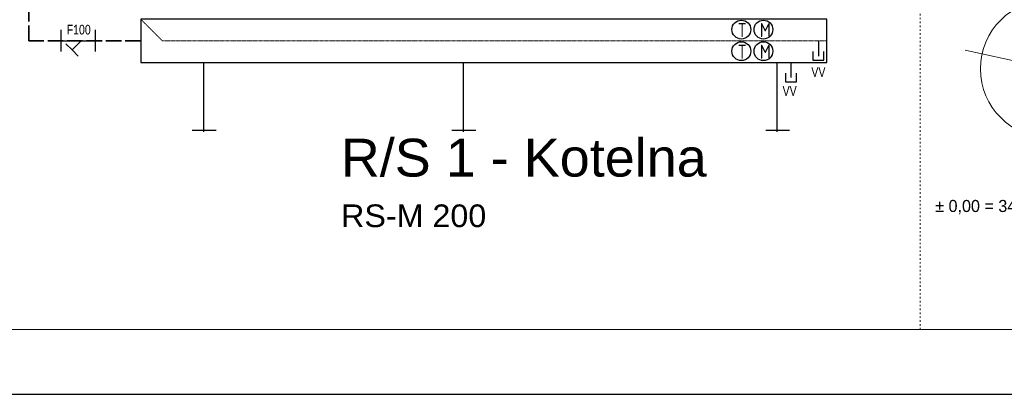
# Model space of a CAD drawing. Header units: millimetres. Extents: x -98431657 to -98227415, y -465497820 to -465456067.
# Tile 55 of 62: x -98404389 to -98396773, y -465472545 to -465469647. Entities that reach past the tile are written whole.
import ezdxf

# ---------------------------------------------------------------- set-up
doc = ezdxf.new("R2010")
doc.units = ezdxf.units.MM
for name, pattern in [('ACAD_ISO02W100', [15, 12, -3]), ('ACAD_ISO03W100', [30, 12, -18]), ('Carkovana', [0.21, 0.15, -0.06])]:
    doc.linetypes.add(name, pattern=pattern)
doc.layers.add('AA_FORMÁTY NETISK', color=40, linetype='Continuous', plot=False)
for name, color, linetype, lineweight in [('AA_FORMÁTY TISK', 7, 'Continuous', 15), ('AA_ROZPISKY', 7, 'Continuous', 15), ('Kóty obecně', 7, 'Continuous', 25), ('Pasivní chlazení', 7, 'Continuous', 25), ('Standard', 7, 'Continuous', 25), ('Topení', 6, 'Continuous', 25), ('základ', 7, 'Continuous', 25)]:
    doc.layers.add(name, color=color, linetype=linetype, lineweight=lineweight)
doc.styles.add('ARIAL', font='arial.ttf')
doc.styles.add('ISOCPEUR', font='isocpeur.ttf')

msp = doc.modelspace()

# ---------------------------------------------------------------- linework, layer by layer
at = {"layer": 'AA_FORMÁTY NETISK'}
msp.add_lwpolyline([(-98408423.7, -465457594.8), (-98408423.7, -465472544.8), (-98387423.7, -465472544.8), (-98387423.7, -465457594.8)], close=True, dxfattribs=at)
at = {"layer": 'AA_FORMÁTY TISK'}
msp.add_lwpolyline([(-98407923.7, -465458094.8), (-98407923.7, -465472044.8), (-98387923.7, -465472044.8), (-98387923.7, -465458094.8)], close=True, dxfattribs=at)
at = {"layer": 'AA_ROZPISKY'}
msp.add_line((-98395772.5, -465470171.3), (-98397074.4, -465469883.4), dxfattribs=at)
at = {"layer": 'AA_ROZPISKY', "linetype": 'ACAD_ISO03W100', "lineweight": 20}
msp.add_lwpolyline([(-98397423.3, -465468010.6), (-98387923.3, -465468011.5), (-98387923.7, -465472044.8), (-98397423.7, -465472043.9)], close=True, dxfattribs=at)
at = {"layer": 'AA_ROZPISKY'}
msp.add_circle((-98396423.5, -465470027.3), 533.3, dxfattribs=at)
at = {"layer": 'Pasivní chlazení'}
for centre in [(-98398806.8, -465469723.7), (-98398636, -465469723.7), (-98398806.8, -465469891.1), (-98398636, -465469891.1)]:
    msp.add_circle(centre, 72.9, dxfattribs=at)
at = {"layer": 'Standard', "color": 5, "linetype": 'ACAD_ISO02W100', "lineweight": 35, "ltscale": 10}
for p, q in [((-98404317.2, -465469810.9), (-98404317.2, -465467443.1)), ((-98403451.9, -465469810.9), (-98404317.2, -465469810.9))]:
    msp.add_line(p, q, dxfattribs=at)
at = {"layer": 'Standard', "color": 0, "linetype": 'Continuous', "lineweight": 13}
for p, q in [((-98403451.9, -465469643.5), (-98403451.9, -465469978.3)), ((-98398146.1, -465469643.5), (-98398146.1, -465469978.3)), ((-98403451.9, -465469978.3), (-98398146.1, -465469978.3))]:
    msp.add_line(p, q, dxfattribs=at)
at = {"layer": 'Standard', "color": 0, "linetype": 'Continuous', "lineweight": 25}
msp.add_lwpolyline([(-98398146.1, -465469643.5), (-98403451.9, -465469643.5), (-98403451.9, -465469978.3), (-98398146.1, -465469978.3), (-98398146.1, -465469643.5)], close=True, dxfattribs=at)
at = {"layer": 'Topení', "color": 0, "linetype": 'Continuous', "lineweight": 25}
for p, q in [((-98398211.2, -465469810.9), (-98398211.2, -465469928.1)), ((-98398253, -465469892.6), (-98398253, -465469959.5)), ((-98398169.3, -465469959.5), (-98398169.3, -465469892.6)), ((-98402967, -465469978.3), (-98402967, -465470513.9)), ((-98400958.5, -465469978.3), (-98400958.5, -465470513.9)), ((-98398531.6, -465469978.3), (-98398531.6, -465470513.9)), ((-98398423, -465469978.3), (-98398423, -465470095.4)), ((-98398253, -465469959.5), (-98398169.3, -465469959.5)), ((-98398464.9, -465470059.9), (-98398464.9, -465470126.9)), ((-98398381.2, -465470126.9), (-98398381.2, -465470059.9)), ((-98398464.9, -465470126.9), (-98398381.2, -465470126.9)), ((-98403053.9, -465470502.7), (-98402869.8, -465470502.7)), ((-98401045.4, -465470502.7), (-98400861.3, -465470502.7)), ((-98398618.4, -465470502.7), (-98398434.3, -465470502.7))]:
    msp.add_line(p, q, dxfattribs=at)
at = {"layer": 'Topení', "color": 0, "linetype": 'Carkovana', "lineweight": 18}
msp.add_lwpolyline([(-98398146.1, -465469810.9), (-98403284.5, -465469810.9), (-98403451.9, -465469643.5)], dxfattribs=at)
at = {"layer": 'základ'}
for p, q in [((-98404070, -465469725.6), (-98404070, -465469893)), ((-98403805.8, -465469725.6), (-98403805.8, -465469893)), ((-98404073.6, -465469810.9), (-98403805.8, -465469810.9)), ((-98403983.3, -465469881.2), (-98404030.6, -465469833.8)), ((-98403913, -465469810.9), (-98403983.3, -465469881.2)), ((-98403983.3, -465469881.2), (-98403935.9, -465469928.5))]:
    msp.add_line(p, q, dxfattribs=at)

# ---------------------------------------------------------------- texts
at = {"layer": 'AA_ROZPISKY', "char_height": 93.333, "attachment_point": 1, "rotation": 359.99437}
for insert in [(-98421646.7, -465470885.7), (-98398412.9, -465470885.7)]:
    msp.add_mtext_dynamic_manual_height_columns('\\pi1828.88889,t3788.88889;JTSK\\P\\pi1105.55556,t3065.55556;± 0,00 = 343,48 m Bpv', width=4000, gutter_width=150, heights=[0], dxfattribs=dict(at, insert=insert))
at = {"layer": 'Kóty obecně', "color": 0, "linetype": 'Continuous', "lineweight": 35, "style": 'ARIAL'}
for s, insert, char_height, width, attachment_point in [('{\\fArial|b0|i0|c238|p34;\\W0.78;F100}', (-98403839.1, -465469762.7), 75, 338.44, 9), ('{\\fArial|b0|i0|c238|p34;\\W0.78;VV}', (-98398156.3, -465470090.2), 75, 338.44, 9), ('{\\fArial|b0|i0|c238|p34;\\W0.78;VV}', (-98398378.8, -465470236.2), 75, 338.44, 9), ('{\\W1.02041;\\C7;R\\fArial|b0|i0|c238|p34;/\\fArial|b0|i0|c0|p34;S\\fArial|b0|i0|c238|p34; 1\\fArial|b0|i0|c0|p34; - Kotelna}', (-98401905.3, -465470567.8), 292.9081, 3335.482, 1), ('{\\fArial|i0|b0;\\H175.000000;\\W1.020408;\\C7;RS-M 200}\\P', (-98401902.7, -465471076.3), 292.908, 2037.848, 1)]:
    msp.add_mtext(s, dxfattribs=dict(at, insert=insert, char_height=char_height, width=width, attachment_point=attachment_point))
at = {"layer": 'Kóty obecně', "color": 0, "linetype": 'Continuous', "lineweight": 18, "char_height": 108.501, "width": 120.436, "attachment_point": 7, "style": 'ISOCPEUR'}
for s, insert in [('{\\fISOCPEUR|b0|i0|c238|p34;\\W0.8;\\C7;T}', (-98398834.9, -465469781.5)), ('{\\fISOCPEUR|b0|i0|c238|p34;\\W0.8;\\C7;M}', (-98398664.1, -465469781.5)), ('{\\fISOCPEUR|b0|i0|c238|p34;\\W0.8;\\C7;T}', (-98398834.9, -465469948.9)), ('{\\fISOCPEUR|b0|i0|c238|p34;\\W0.8;\\C7;M}', (-98398664.1, -465469948.9))]:
    msp.add_mtext(s, dxfattribs=dict(at, insert=insert))

doc.saveas('drawing.dxf')
